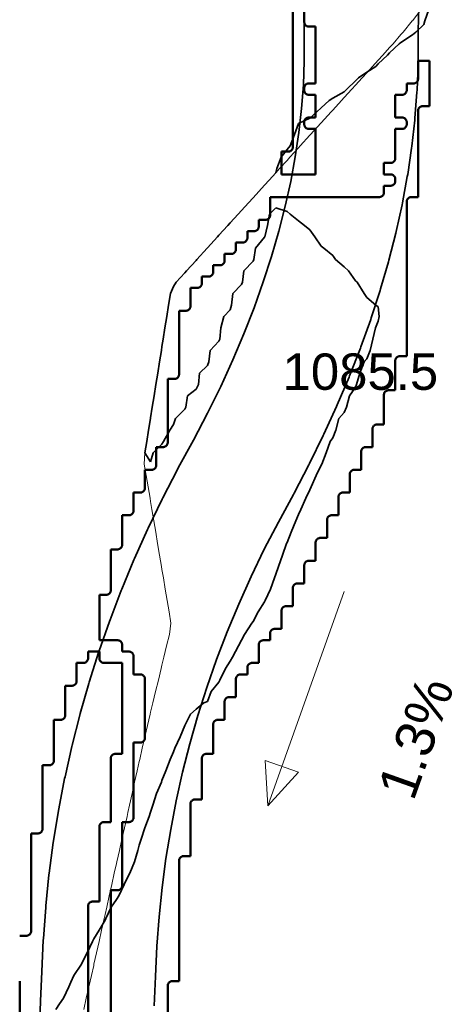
# Model space of a CAD drawing. Header units: metres. Extents: x -6552 to -6384, y 5654608 to 5654799.
# Tile 10 of 68: x -6519 to -6509, y 5654696 to 5654717. Entities that reach past the tile are written whole.
import ezdxf
from ezdxf.enums import TextEntityAlignment as Align

# ---------------------------------------------------------------- set-up
doc = ezdxf.new("R2010")
doc.units = ezdxf.units.M
doc.header["$LTSCALE"] = 0.5
doc.linetypes.add('DASHED', pattern=[9, 6, -3])
doc.linetypes.add('PHANTOM', pattern=[22, 12, -2, 2, -2, 2, -2])
for name, color, linetype, lineweight in [('L-GRAD-CONT', 5, 'DASHED', 25), ('L-GRAD-SLOPE', 5, 'Continuous', 18), ('L-HARD-PAVE', 8, 'Continuous', 35), ('L-SITE-LIMIT', 6, 'PHANTOM', 50), ('V-TOPO-MINR', 32, 'Continuous', 13)]:
    doc.layers.add(name, color=color, linetype=linetype, lineweight=lineweight)
doc.styles.add('BR-STD', font='arial.ttf')

msp = doc.modelspace()

# ---------------------------------------------------------------- linework, layer by layer
at = {"layer": 'L-GRAD-CONT', "lineweight": 35}
msp.add_lwpolyline([(-6509.763, 5654717.625), (-6509.849, 5654717.375), (-6509.875, 5654717.296), (-6510.046, 5654717.125), (-6510.125, 5654717.072), (-6510.375, 5654716.904), (-6510.418, 5654716.875), (-6510.625, 5654716.673), (-6510.674, 5654716.625), (-6510.875, 5654716.429), (-6510.93, 5654716.375), (-6511.125, 5654716.246), (-6511.308, 5654716.125), (-6511.375, 5654716.06), (-6511.564, 5654715.875), (-6511.625, 5654715.817), (-6511.875, 5654715.673), (-6511.95, 5654715.625), (-6512.125, 5654715.466), (-6512.223, 5654715.375), (-6512.375, 5654715.236), (-6512.613, 5654715.125), (-6512.625, 5654715.121), (-6512.712, 5654714.875), (-6512.809, 5654714.625), (-6512.875, 5654714.545), (-6513.008, 5654714.375), (-6513.1, 5654714.125), (-6513.125, 5654714.034), (-6513.27, 5654713.875), (-6513.375, 5654713.76), (-6513.498, 5654713.625), (-6513.625, 5654713.486), (-6513.724, 5654713.375), (-6513.875, 5654713.207), (-6513.95, 5654713.125), (-6514.125, 5654712.933), (-6514.178, 5654712.875), (-6514.375, 5654712.659), (-6514.406, 5654712.625), (-6514.625, 5654712.38), (-6514.629, 5654712.375), (-6514.857, 5654712.125), (-6514.875, 5654712.106), (-6515.086, 5654711.875), (-6515.125, 5654711.832), (-6515.314, 5654711.625), (-6515.375, 5654711.53), (-6515.44, 5654711.375), (-6515.48, 5654711.125), (-6515.52, 5654710.875), (-6515.56, 5654710.625), (-6515.599, 5654710.375), (-6515.625, 5654710.214), (-6515.639, 5654710.125), (-6515.679, 5654709.875), (-6515.719, 5654709.625), (-6515.759, 5654709.375), (-6515.798, 5654709.125), (-6515.838, 5654708.875), (-6515.875, 5654708.643), (-6515.878, 5654708.625), (-6515.92, 5654708.375), (-6515.96, 5654708.125), (-6516, 5654707.875), (-6515.875, 5654707.675), (-6515.82, 5654707.875), (-6515.625, 5654708.065), (-6515.591, 5654708.125), (-6515.452, 5654708.375), (-6515.375, 5654708.496), (-6515.33, 5654708.625), (-6515.125, 5654708.833), (-6515.1, 5654708.875), (-6515.062, 5654709.125), (-6514.875, 5654709.276), (-6514.822, 5654709.375), (-6514.798, 5654709.625), (-6514.625, 5654709.798), (-6514.595, 5654709.875), (-6514.566, 5654710.125), (-6514.375, 5654710.327), (-6514.355, 5654710.375), (-6514.333, 5654710.625), (-6514.266, 5654710.875), (-6514.125, 5654711.016), (-6514.095, 5654711.125), (-6514.072, 5654711.375), (-6513.875, 5654711.58), (-6513.853, 5654711.625), (-6513.824, 5654711.875), (-6513.625, 5654712.092), (-6513.607, 5654712.125), (-6513.573, 5654712.375), (-6513.375, 5654712.615), (-6513.366, 5654712.625), (-6513.306, 5654712.875), (-6513.266, 5654713.125), (-6513.125, 5654713.266), (-6512.875, 5654713.179), (-6512.806, 5654713.125), (-6512.625, 5654712.977), (-6512.497, 5654712.875), (-6512.375, 5654712.776), (-6512.27, 5654712.625), (-6512.125, 5654712.421), (-6512.069, 5654712.375), (-6511.875, 5654712.217), (-6511.81, 5654712.125), (-6511.625, 5654711.962), (-6511.527, 5654711.875), (-6511.375, 5654711.656), (-6511.337, 5654711.625), (-6511.183, 5654711.375), (-6511.125, 5654711.288), (-6510.928, 5654711.125), (-6510.875, 5654711.082), (-6510.856, 5654710.875), (-6510.875, 5654710.768), (-6510.938, 5654710.625), (-6510.994, 5654710.375), (-6511.054, 5654710.125), (-6511.125, 5654709.944), (-6511.184, 5654709.875), (-6511.28, 5654709.625), (-6511.35, 5654709.375), (-6511.375, 5654709.319), (-6511.508, 5654709.125), (-6511.574, 5654708.875), (-6511.625, 5654708.761), (-6511.739, 5654708.625), (-6511.808, 5654708.375), (-6511.875, 5654708.201), (-6511.934, 5654708.125), (-6512.02, 5654707.875), (-6512.115, 5654707.625), (-6512.125, 5654707.603), (-6512.239, 5654707.375), (-6512.345, 5654707.125), (-6512.375, 5654707.06), (-6512.464, 5654706.875), (-6512.576, 5654706.625), (-6512.625, 5654706.513), (-6512.684, 5654706.375), (-6512.785, 5654706.125), (-6512.875, 5654705.903), (-6512.887, 5654705.875), (-6512.981, 5654705.625), (-6513.065, 5654705.375), (-6513.125, 5654705.207), (-6513.154, 5654705.125), (-6513.244, 5654704.875), (-6513.355, 5654704.625), (-6513.375, 5654704.592), (-6513.509, 5654704.375), (-6513.625, 5654704.165), (-6513.649, 5654704.125), (-6513.81, 5654703.875), (-6513.875, 5654703.754), (-6513.944, 5654703.625), (-6514.078, 5654703.375), (-6514.125, 5654703.287), (-6514.228, 5654703.125), (-6514.351, 5654702.875), (-6514.375, 5654702.826), (-6514.542, 5654702.625), (-6514.625, 5654702.405), (-6514.704, 5654702.375), (-6514.875, 5654702.234), (-6515, 5654702.125), (-6515.125, 5654701.875), (-6515.125, 5654701.875), (-6515.228, 5654701.625), (-6515.342, 5654701.375), (-6515.375, 5654701.292), (-6515.443, 5654701.125), (-6515.544, 5654700.875), (-6515.625, 5654700.661), (-6515.639, 5654700.625), (-6515.744, 5654700.375), (-6515.825, 5654700.125), (-6515.875, 5654699.971), (-6515.908, 5654699.875), (-6516.003, 5654699.625), (-6516.086, 5654699.375), (-6516.125, 5654699.239), (-6516.156, 5654699.125), (-6516.229, 5654698.875), (-6516.331, 5654698.625), (-6516.375, 5654698.546), (-6516.456, 5654698.375), (-6516.576, 5654698.125), (-6516.625, 5654698.048), (-6516.738, 5654697.875), (-6516.857, 5654697.625), (-6516.875, 5654697.588), (-6517.008, 5654697.375), (-6517.125, 5654697.178), (-6517.149, 5654697.125), (-6517.271, 5654696.875), (-6517.375, 5654696.662), (-6517.393, 5654696.625), (-6517.558, 5654696.375), (-6517.625, 5654696.23), (-6517.674, 5654696.125), (-6517.79, 5654695.875), (-6517.875, 5654695.75), (-6517.96, 5654695.625)], dxfattribs=at)
at = {"layer": 'L-GRAD-SLOPE'}
msp.add_lwpolyline([(-6511.622, 5654704.82), (-6513.3, 5654700.11)], dxfattribs=at)
msp.add_lwpolyline([(-6513.3, 5654700.11), (-6512.624, 5654700.847), (-6513.358, 5654701.108)], close=True, dxfattribs=at)
at = {"layer": 'L-HARD-PAVE'}
for points in [[(-6518.315, 5654695.19), (-6518.292, 5654695.804), (-6518.292, 5654695.808), (-6518.265, 5654696.459), (-6518.264, 5654696.463), (-6518.233, 5654697.151), (-6518.231, 5654697.186), (-6518.18, 5654697.87), (-6518.177, 5654697.906), (-6518.107, 5654698.586), (-6518.102, 5654698.622), (-6518.013, 5654699.298), (-6518.007, 5654699.334), (-6517.898, 5654700.006), (-6517.891, 5654700.042), (-6517.763, 5654700.71), (-6517.755, 5654700.745), (-6517.607, 5654701.409), (-6517.598, 5654701.445), (-6517.43, 5654702.105), (-6517.421, 5654702.14), (-6517.233, 5654702.797), (-6517.223, 5654702.831), (-6517.016, 5654703.484), (-6517.004, 5654703.518), (-6516.778, 5654704.166), (-6516.765, 5654704.2), (-6516.519, 5654704.844), (-6516.506, 5654704.877), (-6516.241, 5654705.518), (-6516.227, 5654705.55), (-6515.942, 5654706.187), (-6515.927, 5654706.218), (-6515.622, 5654706.851), (-6515.607, 5654706.881), (-6515.283, 5654707.51), (-6515.267, 5654707.54), (-6514.931, 5654708.152), (-6514.623, 5654708.745), (-6514.336, 5654709.334), (-6514.07, 5654709.917), (-6513.826, 5654710.494), (-6513.603, 5654711.066), (-6513.4, 5654711.633), (-6513.219, 5654712.194), (-6513.058, 5654712.75), (-6512.918, 5654713.301), (-6512.798, 5654713.845), (-6512.698, 5654714.385), (-6512.619, 5654714.919), (-6512.559, 5654715.449), (-6512.52, 5654715.973), (-6512.5, 5654716.492), (-6512.5, 5654717.031), (-6512.5, 5654717.045), (-6512.494, 5654717.588)], [(-6509.994, 5654717.553), (-6510, 5654717.025), (-6510, 5654716.469), (-6510.001, 5654716.421), (-6510.022, 5654715.855), (-6510.025, 5654715.808), (-6510.068, 5654715.238), (-6510.072, 5654715.193), (-6510.137, 5654714.618), (-6510.142, 5654714.574), (-6510.228, 5654713.996), (-6510.236, 5654713.953), (-6510.343, 5654713.371), (-6510.351, 5654713.329), (-6510.48, 5654712.743), (-6510.49, 5654712.703), (-6510.64, 5654712.113), (-6510.651, 5654712.074), (-6510.823, 5654711.481), (-6510.834, 5654711.443), (-6511.027, 5654710.846), (-6511.04, 5654710.81), (-6511.254, 5654710.208), (-6511.267, 5654710.174), (-6511.504, 5654709.569), (-6511.517, 5654709.536), (-6511.775, 5654708.927), (-6511.788, 5654708.896), (-6512.067, 5654708.283), (-6512.081, 5654708.253), (-6512.382, 5654707.636), (-6512.396, 5654707.608), (-6512.719, 5654706.987), (-6512.733, 5654706.96), (-6513.069, 5654706.35), (-6513.377, 5654705.751), (-6513.667, 5654705.149), (-6513.938, 5654704.544), (-6514.19, 5654703.936), (-6514.424, 5654703.325), (-6514.638, 5654702.71), (-6514.834, 5654702.092), (-6515.012, 5654701.471), (-6515.171, 5654700.846), (-6515.311, 5654700.218), (-6515.433, 5654699.586), (-6515.537, 5654698.95), (-6515.622, 5654698.31), (-6515.688, 5654697.667), (-6515.736, 5654697.019), (-6515.767, 5654696.352), (-6515.794, 5654695.706)]]:
    msp.add_lwpolyline(points, dxfattribs=at)
at = {"layer": 'L-SITE-LIMIT'}
for points in [[(-6512.5, 5654717.9), (-6512.5, 5654717.35), (-6512.5, 5654717.34), (-6512.498, 5654717.33), (-6512.496, 5654717.321), (-6512.492, 5654717.312), (-6512.488, 5654717.303), (-6512.483, 5654717.294), (-6512.477, 5654717.287), (-6512.471, 5654717.279), (-6512.463, 5654717.273), (-6512.456, 5654717.267), (-6512.447, 5654717.262), (-6512.438, 5654717.258), (-6512.429, 5654717.254), (-6512.42, 5654717.252), (-6512.41, 5654717.25), (-6512.4, 5654717.25), (-6512.252, 5654717.25), (-6512.25, 5654717.25), (-6512.25, 5654717.248), (-6512.25, 5654716.002), (-6512.25, 5654716), (-6512.252, 5654716), (-6512.4, 5654716), (-6512.41, 5654716), (-6512.42, 5654715.998), (-6512.429, 5654715.996), (-6512.438, 5654715.992), (-6512.447, 5654715.988), (-6512.456, 5654715.983), (-6512.463, 5654715.977), (-6512.471, 5654715.971), (-6512.477, 5654715.963), (-6512.483, 5654715.956), (-6512.488, 5654715.947), (-6512.492, 5654715.938), (-6512.496, 5654715.929), (-6512.498, 5654715.92), (-6512.5, 5654715.91), (-6512.5, 5654715.9), (-6512.5, 5654715.85), (-6512.5, 5654715.84), (-6512.498, 5654715.83), (-6512.496, 5654715.821), (-6512.492, 5654715.812), (-6512.488, 5654715.803), (-6512.483, 5654715.794), (-6512.477, 5654715.787), (-6512.471, 5654715.779), (-6512.463, 5654715.773), (-6512.456, 5654715.767), (-6512.447, 5654715.762), (-6512.438, 5654715.758), (-6512.429, 5654715.754), (-6512.42, 5654715.752), (-6512.41, 5654715.75), (-6512.4, 5654715.75), (-6512.252, 5654715.75), (-6512.25, 5654715.75), (-6512.25, 5654715.748), (-6512.25, 5654715.252), (-6512.25, 5654715.25), (-6512.252, 5654715.25), (-6512.4, 5654715.25), (-6512.41, 5654715.25), (-6512.42, 5654715.248), (-6512.429, 5654715.246), (-6512.438, 5654715.242), (-6512.447, 5654715.238), (-6512.456, 5654715.233), (-6512.463, 5654715.227), (-6512.471, 5654715.221), (-6512.477, 5654715.213), (-6512.483, 5654715.206), (-6512.488, 5654715.197), (-6512.492, 5654715.188), (-6512.496, 5654715.179), (-6512.498, 5654715.17), (-6512.5, 5654715.16), (-6512.5, 5654715.15), (-6512.5, 5654715.1), (-6512.5, 5654715.09), (-6512.498, 5654715.08), (-6512.496, 5654715.071), (-6512.492, 5654715.062), (-6512.488, 5654715.053), (-6512.483, 5654715.044), (-6512.477, 5654715.037), (-6512.471, 5654715.029), (-6512.463, 5654715.023), (-6512.456, 5654715.017), (-6512.447, 5654715.012), (-6512.438, 5654715.008), (-6512.429, 5654715.004), (-6512.42, 5654715.002), (-6512.41, 5654715), (-6512.4, 5654715), (-6512.252, 5654715), (-6512.25, 5654715), (-6512.25, 5654714.998), (-6512.25, 5654714.002), (-6512.25, 5654714), (-6512.252, 5654714), (-6512.998, 5654714), (-6513, 5654714), (-6513, 5654714.002), (-6513, 5654714.498), (-6513, 5654714.5), (-6512.998, 5654714.5), (-6512.85, 5654714.5), (-6512.84, 5654714.5), (-6512.84, 5654714.5), (-6512.83, 5654714.502), (-6512.821, 5654714.504), (-6512.812, 5654714.508), (-6512.803, 5654714.512), (-6512.794, 5654714.517), (-6512.787, 5654714.523), (-6512.779, 5654714.529), (-6512.773, 5654714.537), (-6512.767, 5654714.544), (-6512.762, 5654714.553), (-6512.758, 5654714.562), (-6512.754, 5654714.571), (-6512.752, 5654714.58), (-6512.75, 5654714.59), (-6512.75, 5654714.6), (-6512.75, 5654718.498)], [(-6516.75, 5654694.85), (-6516.75, 5654698.248), (-6516.75, 5654698.25), (-6516.748, 5654698.25), (-6516.6, 5654698.25), (-6516.59, 5654698.25), (-6516.58, 5654698.252), (-6516.571, 5654698.254), (-6516.562, 5654698.258), (-6516.553, 5654698.262), (-6516.544, 5654698.267), (-6516.537, 5654698.273), (-6516.529, 5654698.279), (-6516.523, 5654698.287), (-6516.517, 5654698.294), (-6516.512, 5654698.303), (-6516.508, 5654698.312), (-6516.504, 5654698.321), (-6516.502, 5654698.33), (-6516.5, 5654698.34), (-6516.5, 5654698.35), (-6516.5, 5654699.748), (-6516.5, 5654699.75), (-6516.498, 5654699.75), (-6516.35, 5654699.75), (-6516.34, 5654699.75), (-6516.33, 5654699.752), (-6516.321, 5654699.754), (-6516.312, 5654699.758), (-6516.303, 5654699.762), (-6516.294, 5654699.767), (-6516.287, 5654699.773), (-6516.279, 5654699.779), (-6516.273, 5654699.787), (-6516.267, 5654699.794), (-6516.262, 5654699.803), (-6516.258, 5654699.812), (-6516.254, 5654699.821), (-6516.252, 5654699.83), (-6516.25, 5654699.84), (-6516.25, 5654699.85), (-6516.25, 5654701.498), (-6516.25, 5654701.5), (-6516.248, 5654701.5), (-6516.1, 5654701.5), (-6516.09, 5654701.5), (-6516.08, 5654701.502), (-6516.071, 5654701.504), (-6516.062, 5654701.508), (-6516.053, 5654701.512), (-6516.044, 5654701.517), (-6516.037, 5654701.523), (-6516.029, 5654701.529), (-6516.023, 5654701.537), (-6516.017, 5654701.544), (-6516.012, 5654701.553), (-6516.008, 5654701.562), (-6516.004, 5654701.571), (-6516.002, 5654701.58), (-6516, 5654701.59), (-6516, 5654701.6), (-6516, 5654702.9), (-6516, 5654702.91), (-6516.002, 5654702.92), (-6516.004, 5654702.929), (-6516.008, 5654702.938), (-6516.012, 5654702.947), (-6516.017, 5654702.956), (-6516.023, 5654702.963), (-6516.029, 5654702.971), (-6516.037, 5654702.977), (-6516.044, 5654702.983), (-6516.053, 5654702.988), (-6516.062, 5654702.992), (-6516.071, 5654702.996), (-6516.08, 5654702.998), (-6516.09, 5654703), (-6516.1, 5654703), (-6516.248, 5654703), (-6516.25, 5654703), (-6516.25, 5654703.002), (-6516.25, 5654703.4), (-6516.25, 5654703.41), (-6516.252, 5654703.42), (-6516.254, 5654703.429), (-6516.258, 5654703.438), (-6516.262, 5654703.447), (-6516.267, 5654703.456), (-6516.273, 5654703.463), (-6516.279, 5654703.471), (-6516.287, 5654703.477), (-6516.294, 5654703.483), (-6516.303, 5654703.488), (-6516.312, 5654703.492), (-6516.321, 5654703.496), (-6516.33, 5654703.498), (-6516.34, 5654703.5), (-6516.35, 5654703.5), (-6516.498, 5654703.5), (-6516.5, 5654703.5), (-6516.5, 5654703.502), (-6516.5, 5654703.65), (-6516.5, 5654703.66), (-6516.502, 5654703.67), (-6516.504, 5654703.679), (-6516.508, 5654703.688), (-6516.512, 5654703.697), (-6516.517, 5654703.706), (-6516.523, 5654703.713), (-6516.529, 5654703.721), (-6516.537, 5654703.727), (-6516.544, 5654703.733), (-6516.553, 5654703.738), (-6516.562, 5654703.742), (-6516.571, 5654703.746), (-6516.58, 5654703.748), (-6516.59, 5654703.75), (-6516.6, 5654703.75), (-6516.998, 5654703.75), (-6517, 5654703.75), (-6517, 5654703.752), (-6517, 5654704.748), (-6517, 5654704.75), (-6516.998, 5654704.75), (-6516.85, 5654704.75), (-6516.84, 5654704.75), (-6516.83, 5654704.752), (-6516.821, 5654704.754), (-6516.812, 5654704.758), (-6516.803, 5654704.762), (-6516.794, 5654704.767), (-6516.787, 5654704.773), (-6516.779, 5654704.779), (-6516.773, 5654704.787), (-6516.767, 5654704.794), (-6516.762, 5654704.803), (-6516.758, 5654704.812), (-6516.754, 5654704.821), (-6516.752, 5654704.83), (-6516.75, 5654704.84), (-6516.75, 5654704.85), (-6516.75, 5654705.748), (-6516.75, 5654705.75), (-6516.748, 5654705.75), (-6516.6, 5654705.75), (-6516.59, 5654705.75), (-6516.58, 5654705.752), (-6516.571, 5654705.754), (-6516.562, 5654705.758), (-6516.553, 5654705.762), (-6516.544, 5654705.767), (-6516.537, 5654705.773), (-6516.529, 5654705.779), (-6516.523, 5654705.787), (-6516.517, 5654705.794), (-6516.512, 5654705.803), (-6516.508, 5654705.812), (-6516.504, 5654705.821), (-6516.502, 5654705.83), (-6516.5, 5654705.84), (-6516.5, 5654705.85), (-6516.5, 5654706.498), (-6516.5, 5654706.5), (-6516.498, 5654706.5), (-6516.35, 5654706.5), (-6516.34, 5654706.5), (-6516.33, 5654706.502), (-6516.321, 5654706.504), (-6516.312, 5654706.508), (-6516.303, 5654706.512), (-6516.294, 5654706.517), (-6516.287, 5654706.523), (-6516.279, 5654706.529), (-6516.273, 5654706.537), (-6516.267, 5654706.544), (-6516.262, 5654706.553), (-6516.258, 5654706.562), (-6516.254, 5654706.571), (-6516.252, 5654706.58), (-6516.25, 5654706.59), (-6516.25, 5654706.6), (-6516.25, 5654706.998), (-6516.25, 5654707), (-6516.248, 5654707), (-6516.1, 5654707), (-6516.09, 5654707), (-6516.08, 5654707.002), (-6516.071, 5654707.004), (-6516.062, 5654707.008), (-6516.053, 5654707.012), (-6516.044, 5654707.017), (-6516.037, 5654707.023), (-6516.029, 5654707.029), (-6516.023, 5654707.037), (-6516.017, 5654707.044), (-6516.012, 5654707.053), (-6516.008, 5654707.062), (-6516.004, 5654707.071), (-6516.002, 5654707.08), (-6516, 5654707.09), (-6516, 5654707.1), (-6516, 5654707.498), (-6516, 5654707.5), (-6515.998, 5654707.5), (-6515.85, 5654707.5), (-6515.84, 5654707.5), (-6515.83, 5654707.502), (-6515.821, 5654707.504), (-6515.812, 5654707.508), (-6515.803, 5654707.512), (-6515.794, 5654707.517), (-6515.787, 5654707.523), (-6515.779, 5654707.529), (-6515.773, 5654707.537), (-6515.767, 5654707.544), (-6515.762, 5654707.553), (-6515.758, 5654707.562), (-6515.754, 5654707.571), (-6515.752, 5654707.58), (-6515.75, 5654707.59), (-6515.75, 5654707.6), (-6515.75, 5654707.998), (-6515.75, 5654708), (-6515.748, 5654708), (-6515.6, 5654708), (-6515.59, 5654708), (-6515.58, 5654708.002), (-6515.571, 5654708.004), (-6515.562, 5654708.008), (-6515.553, 5654708.012), (-6515.544, 5654708.017), (-6515.537, 5654708.023), (-6515.529, 5654708.029), (-6515.523, 5654708.037), (-6515.517, 5654708.044), (-6515.512, 5654708.053), (-6515.508, 5654708.062), (-6515.504, 5654708.071), (-6515.502, 5654708.08), (-6515.5, 5654708.09), (-6515.5, 5654708.1), (-6515.5, 5654709.498), (-6515.5, 5654709.5), (-6515.498, 5654709.5), (-6515.35, 5654709.5), (-6515.34, 5654709.5), (-6515.33, 5654709.502), (-6515.321, 5654709.504), (-6515.312, 5654709.508), (-6515.303, 5654709.512), (-6515.294, 5654709.517), (-6515.287, 5654709.523), (-6515.279, 5654709.529), (-6515.273, 5654709.537), (-6515.267, 5654709.544), (-6515.262, 5654709.553), (-6515.258, 5654709.562), (-6515.254, 5654709.571), (-6515.252, 5654709.58), (-6515.25, 5654709.59), (-6515.25, 5654709.6), (-6515.25, 5654710.998), (-6515.25, 5654711), (-6515.248, 5654711), (-6515.1, 5654711), (-6515.09, 5654711), (-6515.08, 5654711.002), (-6515.071, 5654711.004), (-6515.062, 5654711.008), (-6515.053, 5654711.012), (-6515.044, 5654711.017), (-6515.037, 5654711.023), (-6515.029, 5654711.029), (-6515.023, 5654711.037), (-6515.017, 5654711.044), (-6515.012, 5654711.053), (-6515.008, 5654711.062), (-6515.004, 5654711.071), (-6515.002, 5654711.08), (-6515, 5654711.09), (-6515, 5654711.1), (-6515, 5654711.498), (-6515, 5654711.5), (-6514.998, 5654711.5), (-6514.85, 5654711.5), (-6514.84, 5654711.5), (-6514.83, 5654711.502), (-6514.821, 5654711.504), (-6514.812, 5654711.508), (-6514.803, 5654711.512), (-6514.794, 5654711.517), (-6514.787, 5654711.523), (-6514.779, 5654711.529), (-6514.773, 5654711.537), (-6514.767, 5654711.544), (-6514.762, 5654711.553), (-6514.758, 5654711.562), (-6514.754, 5654711.571), (-6514.752, 5654711.58), (-6514.75, 5654711.59), (-6514.75, 5654711.6), (-6514.75, 5654711.748), (-6514.75, 5654711.75), (-6514.748, 5654711.75), (-6514.6, 5654711.75), (-6514.59, 5654711.75), (-6514.58, 5654711.752), (-6514.571, 5654711.754), (-6514.562, 5654711.758), (-6514.553, 5654711.762), (-6514.544, 5654711.767), (-6514.537, 5654711.773), (-6514.529, 5654711.779), (-6514.523, 5654711.787), (-6514.517, 5654711.794), (-6514.512, 5654711.803), (-6514.508, 5654711.812), (-6514.504, 5654711.821), (-6514.502, 5654711.83), (-6514.5, 5654711.84), (-6514.5, 5654711.85), (-6514.5, 5654711.998), (-6514.5, 5654712), (-6514.498, 5654712), (-6514.35, 5654712), (-6514.34, 5654712), (-6514.33, 5654712.002), (-6514.321, 5654712.004), (-6514.312, 5654712.008), (-6514.303, 5654712.012), (-6514.294, 5654712.017), (-6514.287, 5654712.023), (-6514.279, 5654712.029), (-6514.273, 5654712.037), (-6514.267, 5654712.044), (-6514.262, 5654712.053), (-6514.258, 5654712.062), (-6514.254, 5654712.071), (-6514.252, 5654712.08), (-6514.25, 5654712.09), (-6514.25, 5654712.1), (-6514.25, 5654712.248), (-6514.25, 5654712.25), (-6514.248, 5654712.25), (-6514.1, 5654712.25), (-6514.09, 5654712.25), (-6514.08, 5654712.252), (-6514.071, 5654712.254), (-6514.062, 5654712.258), (-6514.053, 5654712.262), (-6514.044, 5654712.267), (-6514.037, 5654712.273), (-6514.029, 5654712.279), (-6514.023, 5654712.287), (-6514.017, 5654712.294), (-6514.012, 5654712.303), (-6514.008, 5654712.312), (-6514.004, 5654712.321), (-6514.002, 5654712.33), (-6514, 5654712.34), (-6514, 5654712.35), (-6514, 5654712.498), (-6514, 5654712.5), (-6513.998, 5654712.5), (-6513.85, 5654712.5), (-6513.84, 5654712.5), (-6513.83, 5654712.502), (-6513.821, 5654712.504), (-6513.812, 5654712.508), (-6513.803, 5654712.512), (-6513.794, 5654712.517), (-6513.787, 5654712.523), (-6513.779, 5654712.529), (-6513.773, 5654712.537), (-6513.767, 5654712.544), (-6513.762, 5654712.553), (-6513.758, 5654712.562), (-6513.754, 5654712.571), (-6513.752, 5654712.58), (-6513.75, 5654712.59), (-6513.75, 5654712.6), (-6513.75, 5654712.748), (-6513.75, 5654712.75), (-6513.748, 5654712.75), (-6513.6, 5654712.75), (-6513.59, 5654712.75), (-6513.58, 5654712.752), (-6513.571, 5654712.754), (-6513.562, 5654712.758), (-6513.553, 5654712.762), (-6513.544, 5654712.767), (-6513.537, 5654712.773), (-6513.529, 5654712.779), (-6513.523, 5654712.787), (-6513.517, 5654712.794), (-6513.512, 5654712.803), (-6513.508, 5654712.812), (-6513.504, 5654712.821), (-6513.502, 5654712.83), (-6513.5, 5654712.84), (-6513.5, 5654712.85), (-6513.5, 5654712.998), (-6513.5, 5654713), (-6513.498, 5654713), (-6513.35, 5654713), (-6513.34, 5654713), (-6513.33, 5654713.002), (-6513.321, 5654713.004), (-6513.312, 5654713.008), (-6513.303, 5654713.012), (-6513.294, 5654713.017), (-6513.287, 5654713.023), (-6513.279, 5654713.029), (-6513.273, 5654713.037), (-6513.267, 5654713.044), (-6513.262, 5654713.053), (-6513.258, 5654713.062), (-6513.254, 5654713.071), (-6513.252, 5654713.08), (-6513.25, 5654713.09), (-6513.25, 5654713.1), (-6513.25, 5654713.498), (-6513.25, 5654713.5), (-6513.248, 5654713.5), (-6510.85, 5654713.5), (-6510.84, 5654713.5), (-6510.83, 5654713.502), (-6510.821, 5654713.504), (-6510.812, 5654713.508), (-6510.803, 5654713.512), (-6510.794, 5654713.517), (-6510.787, 5654713.523), (-6510.779, 5654713.529), (-6510.773, 5654713.537), (-6510.767, 5654713.544), (-6510.762, 5654713.553), (-6510.758, 5654713.562), (-6510.754, 5654713.571), (-6510.752, 5654713.58), (-6510.75, 5654713.59), (-6510.75, 5654713.6), (-6510.75, 5654713.748), (-6510.75, 5654713.75), (-6510.748, 5654713.75), (-6510.6, 5654713.75), (-6510.59, 5654713.75), (-6510.58, 5654713.752), (-6510.571, 5654713.754), (-6510.562, 5654713.758), (-6510.553, 5654713.762), (-6510.544, 5654713.767), (-6510.537, 5654713.773), (-6510.529, 5654713.779), (-6510.523, 5654713.787), (-6510.517, 5654713.794), (-6510.512, 5654713.803), (-6510.508, 5654713.812), (-6510.504, 5654713.821), (-6510.502, 5654713.83), (-6510.5, 5654713.84), (-6510.5, 5654713.85), (-6510.5, 5654713.9), (-6510.5, 5654713.91), (-6510.502, 5654713.92), (-6510.504, 5654713.929), (-6510.508, 5654713.938), (-6510.512, 5654713.947), (-6510.517, 5654713.956), (-6510.523, 5654713.963), (-6510.529, 5654713.971), (-6510.537, 5654713.977), (-6510.544, 5654713.983), (-6510.553, 5654713.988), (-6510.562, 5654713.992), (-6510.571, 5654713.996), (-6510.58, 5654713.998), (-6510.59, 5654714), (-6510.6, 5654714), (-6510.748, 5654714), (-6510.75, 5654714), (-6510.75, 5654714.002), (-6510.75, 5654714.248), (-6510.75, 5654714.25), (-6510.748, 5654714.25), (-6510.6, 5654714.25), (-6510.59, 5654714.25), (-6510.58, 5654714.252), (-6510.571, 5654714.254), (-6510.562, 5654714.258), (-6510.553, 5654714.262), (-6510.544, 5654714.267), (-6510.537, 5654714.273), (-6510.529, 5654714.279), (-6510.523, 5654714.287), (-6510.517, 5654714.294), (-6510.512, 5654714.303), (-6510.508, 5654714.312), (-6510.504, 5654714.321), (-6510.502, 5654714.33), (-6510.5, 5654714.34), (-6510.5, 5654714.35), (-6510.5, 5654714.998), (-6510.5, 5654715), (-6510.498, 5654715), (-6510.35, 5654715), (-6510.34, 5654715), (-6510.33, 5654715.002), (-6510.321, 5654715.004), (-6510.312, 5654715.008), (-6510.303, 5654715.012), (-6510.294, 5654715.017), (-6510.287, 5654715.023), (-6510.279, 5654715.029), (-6510.273, 5654715.037), (-6510.267, 5654715.044), (-6510.262, 5654715.053), (-6510.258, 5654715.062), (-6510.254, 5654715.071), (-6510.252, 5654715.08), (-6510.25, 5654715.09), (-6510.25, 5654715.1), (-6510.25, 5654715.15), (-6510.25, 5654715.16), (-6510.252, 5654715.17), (-6510.254, 5654715.179), (-6510.258, 5654715.188), (-6510.262, 5654715.197), (-6510.267, 5654715.206), (-6510.273, 5654715.213), (-6510.279, 5654715.221), (-6510.287, 5654715.227), (-6510.294, 5654715.233), (-6510.303, 5654715.238), (-6510.312, 5654715.242), (-6510.321, 5654715.246), (-6510.33, 5654715.248), (-6510.34, 5654715.25), (-6510.35, 5654715.25), (-6510.498, 5654715.25), (-6510.5, 5654715.25), (-6510.5, 5654715.252), (-6510.5, 5654715.748), (-6510.5, 5654715.75), (-6510.498, 5654715.75), (-6510.35, 5654715.75), (-6510.34, 5654715.75), (-6510.33, 5654715.752), (-6510.321, 5654715.754), (-6510.312, 5654715.758), (-6510.303, 5654715.762), (-6510.294, 5654715.767), (-6510.287, 5654715.773), (-6510.279, 5654715.779), (-6510.273, 5654715.787), (-6510.267, 5654715.794), (-6510.262, 5654715.803), (-6510.258, 5654715.812), (-6510.254, 5654715.821), (-6510.252, 5654715.83), (-6510.25, 5654715.84), (-6510.25, 5654715.85), (-6510.25, 5654715.998), (-6510.25, 5654716), (-6510.248, 5654716), (-6510.1, 5654716), (-6510.09, 5654716), (-6510.08, 5654716.002), (-6510.071, 5654716.004), (-6510.062, 5654716.008), (-6510.053, 5654716.012), (-6510.044, 5654716.017), (-6510.037, 5654716.023), (-6510.029, 5654716.029), (-6510.023, 5654716.037), (-6510.017, 5654716.044), (-6510.012, 5654716.053), (-6510.008, 5654716.062), (-6510.004, 5654716.071), (-6510.002, 5654716.08), (-6510, 5654716.09), (-6510, 5654716.1), (-6510, 5654716.498), (-6510, 5654716.5), (-6509.998, 5654716.5), (-6509.752, 5654716.5), (-6509.75, 5654716.5), (-6509.75, 5654716.498), (-6509.75, 5654715.502), (-6509.75, 5654715.5), (-6509.752, 5654715.5), (-6509.9, 5654715.5), (-6509.91, 5654715.5), (-6509.92, 5654715.498), (-6509.929, 5654715.496), (-6509.938, 5654715.492), (-6509.947, 5654715.488), (-6509.956, 5654715.483), (-6509.963, 5654715.477), (-6509.971, 5654715.471), (-6509.977, 5654715.463), (-6509.983, 5654715.456), (-6509.988, 5654715.447), (-6509.992, 5654715.438), (-6509.996, 5654715.429), (-6509.998, 5654715.42), (-6510, 5654715.41), (-6510, 5654715.4), (-6510, 5654713.502), (-6510, 5654713.5), (-6510.002, 5654713.5), (-6510.15, 5654713.5), (-6510.16, 5654713.5), (-6510.17, 5654713.498), (-6510.179, 5654713.496), (-6510.188, 5654713.492), (-6510.197, 5654713.488), (-6510.206, 5654713.483), (-6510.213, 5654713.477), (-6510.221, 5654713.471), (-6510.227, 5654713.463), (-6510.233, 5654713.456), (-6510.238, 5654713.447), (-6510.242, 5654713.438), (-6510.246, 5654713.429), (-6510.248, 5654713.42), (-6510.25, 5654713.41), (-6510.25, 5654713.4), (-6510.25, 5654710.002), (-6510.25, 5654710), (-6510.252, 5654710), (-6510.4, 5654710), (-6510.41, 5654710), (-6510.42, 5654709.998), (-6510.429, 5654709.996), (-6510.438, 5654709.992), (-6510.447, 5654709.988), (-6510.456, 5654709.983), (-6510.463, 5654709.977), (-6510.471, 5654709.971), (-6510.477, 5654709.963), (-6510.483, 5654709.956), (-6510.488, 5654709.947), (-6510.492, 5654709.938), (-6510.496, 5654709.929), (-6510.498, 5654709.92), (-6510.5, 5654709.91), (-6510.5, 5654709.9), (-6510.5, 5654709.252), (-6510.5, 5654709.25), (-6510.502, 5654709.25), (-6510.65, 5654709.25), (-6510.66, 5654709.25), (-6510.67, 5654709.248), (-6510.679, 5654709.246), (-6510.688, 5654709.242), (-6510.697, 5654709.238), (-6510.706, 5654709.233), (-6510.713, 5654709.227), (-6510.721, 5654709.221), (-6510.727, 5654709.213), (-6510.733, 5654709.206), (-6510.738, 5654709.197), (-6510.742, 5654709.188), (-6510.746, 5654709.179), (-6510.748, 5654709.17), (-6510.75, 5654709.16), (-6510.75, 5654709.15), (-6510.75, 5654708.502), (-6510.75, 5654708.5), (-6510.752, 5654708.5), (-6510.9, 5654708.5), (-6510.91, 5654708.5), (-6510.92, 5654708.498), (-6510.929, 5654708.496), (-6510.938, 5654708.492), (-6510.947, 5654708.488), (-6510.956, 5654708.483), (-6510.963, 5654708.477), (-6510.971, 5654708.471), (-6510.977, 5654708.463), (-6510.983, 5654708.456), (-6510.988, 5654708.447), (-6510.992, 5654708.438), (-6510.996, 5654708.429), (-6510.998, 5654708.42), (-6511, 5654708.41), (-6511, 5654708.4), (-6511, 5654708.002), (-6511, 5654708), (-6511.002, 5654708), (-6511.15, 5654708), (-6511.16, 5654708), (-6511.17, 5654707.998), (-6511.179, 5654707.996), (-6511.188, 5654707.992), (-6511.197, 5654707.988), (-6511.206, 5654707.983), (-6511.213, 5654707.977), (-6511.221, 5654707.971), (-6511.227, 5654707.963), (-6511.233, 5654707.956), (-6511.238, 5654707.947), (-6511.242, 5654707.938), (-6511.246, 5654707.929), (-6511.248, 5654707.92), (-6511.25, 5654707.91), (-6511.25, 5654707.9), (-6511.25, 5654707.502), (-6511.25, 5654707.5), (-6511.252, 5654707.5), (-6511.4, 5654707.5), (-6511.41, 5654707.5), (-6511.42, 5654707.498), (-6511.429, 5654707.496), (-6511.438, 5654707.492), (-6511.447, 5654707.488), (-6511.456, 5654707.483), (-6511.463, 5654707.477), (-6511.471, 5654707.471), (-6511.477, 5654707.463), (-6511.483, 5654707.456), (-6511.488, 5654707.447), (-6511.492, 5654707.438), (-6511.496, 5654707.429), (-6511.498, 5654707.42), (-6511.5, 5654707.41), (-6511.5, 5654707.4), (-6511.5, 5654707.002), (-6511.5, 5654707), (-6511.502, 5654707), (-6511.65, 5654707), (-6511.66, 5654707), (-6511.67, 5654706.998), (-6511.679, 5654706.996), (-6511.688, 5654706.992), (-6511.697, 5654706.988), (-6511.706, 5654706.983), (-6511.713, 5654706.977), (-6511.721, 5654706.971), (-6511.727, 5654706.963), (-6511.733, 5654706.956), (-6511.738, 5654706.947), (-6511.742, 5654706.938), (-6511.746, 5654706.929), (-6511.748, 5654706.92), (-6511.75, 5654706.91), (-6511.75, 5654706.9), (-6511.75, 5654706.502), (-6511.75, 5654706.5), (-6511.752, 5654706.5), (-6511.9, 5654706.5), (-6511.91, 5654706.5), (-6511.92, 5654706.498), (-6511.929, 5654706.496), (-6511.938, 5654706.492), (-6511.947, 5654706.488), (-6511.956, 5654706.483), (-6511.963, 5654706.477), (-6511.971, 5654706.471), (-6511.977, 5654706.463), (-6511.983, 5654706.456), (-6511.988, 5654706.447), (-6511.992, 5654706.438), (-6511.996, 5654706.429), (-6511.998, 5654706.42), (-6512, 5654706.41), (-6512, 5654706.4), (-6512, 5654706.002), (-6512, 5654706), (-6512.002, 5654706), (-6512.15, 5654706), (-6512.16, 5654706), (-6512.17, 5654705.998), (-6512.179, 5654705.996), (-6512.188, 5654705.992), (-6512.197, 5654705.988), (-6512.206, 5654705.983), (-6512.213, 5654705.977), (-6512.221, 5654705.971), (-6512.227, 5654705.963), (-6512.233, 5654705.956), (-6512.238, 5654705.947), (-6512.242, 5654705.938), (-6512.246, 5654705.929), (-6512.248, 5654705.92), (-6512.25, 5654705.91), (-6512.25, 5654705.9), (-6512.25, 5654705.502), (-6512.25, 5654705.5), (-6512.252, 5654705.5), (-6512.4, 5654705.5), (-6512.41, 5654705.5), (-6512.42, 5654705.498), (-6512.429, 5654705.496), (-6512.438, 5654705.492), (-6512.447, 5654705.488), (-6512.456, 5654705.483), (-6512.463, 5654705.477), (-6512.471, 5654705.471), (-6512.477, 5654705.463), (-6512.483, 5654705.456), (-6512.488, 5654705.447), (-6512.492, 5654705.438), (-6512.496, 5654705.429), (-6512.498, 5654705.42), (-6512.5, 5654705.41), (-6512.5, 5654705.4), (-6512.5, 5654705.002), (-6512.5, 5654705), (-6512.502, 5654705), (-6512.65, 5654705), (-6512.66, 5654705), (-6512.67, 5654704.998), (-6512.679, 5654704.996), (-6512.688, 5654704.992), (-6512.697, 5654704.988), (-6512.706, 5654704.983), (-6512.713, 5654704.977), (-6512.721, 5654704.971), (-6512.727, 5654704.963), (-6512.733, 5654704.956), (-6512.738, 5654704.947), (-6512.742, 5654704.938), (-6512.746, 5654704.929), (-6512.748, 5654704.92), (-6512.75, 5654704.91), (-6512.75, 5654704.9), (-6512.75, 5654704.502), (-6512.75, 5654704.5), (-6512.752, 5654704.5), (-6512.9, 5654704.5), (-6512.91, 5654704.5), (-6512.92, 5654704.498), (-6512.929, 5654704.496), (-6512.938, 5654704.492), (-6512.947, 5654704.488), (-6512.956, 5654704.483), (-6512.963, 5654704.477), (-6512.971, 5654704.471), (-6512.977, 5654704.463), (-6512.983, 5654704.456), (-6512.988, 5654704.447), (-6512.992, 5654704.438), (-6512.996, 5654704.429), (-6512.998, 5654704.42), (-6513, 5654704.41), (-6513, 5654704.4), (-6513, 5654704.002), (-6513, 5654704), (-6513.002, 5654704), (-6513.15, 5654704), (-6513.16, 5654704), (-6513.17, 5654703.998), (-6513.179, 5654703.996), (-6513.188, 5654703.992), (-6513.197, 5654703.988), (-6513.206, 5654703.983), (-6513.213, 5654703.977), (-6513.221, 5654703.971), (-6513.227, 5654703.963), (-6513.233, 5654703.956), (-6513.238, 5654703.947), (-6513.242, 5654703.938), (-6513.246, 5654703.929), (-6513.248, 5654703.92), (-6513.25, 5654703.91), (-6513.25, 5654703.9), (-6513.25, 5654703.752), (-6513.25, 5654703.75), (-6513.252, 5654703.75), (-6513.4, 5654703.75), (-6513.41, 5654703.75), (-6513.42, 5654703.748), (-6513.429, 5654703.746), (-6513.438, 5654703.742), (-6513.447, 5654703.738), (-6513.456, 5654703.733), (-6513.463, 5654703.727), (-6513.471, 5654703.721), (-6513.477, 5654703.713), (-6513.483, 5654703.706), (-6513.488, 5654703.697), (-6513.492, 5654703.688), (-6513.496, 5654703.679), (-6513.498, 5654703.67), (-6513.5, 5654703.66), (-6513.5, 5654703.65), (-6513.5, 5654703.252), (-6513.5, 5654703.25), (-6513.502, 5654703.25), (-6513.65, 5654703.25), (-6513.66, 5654703.25), (-6513.67, 5654703.248), (-6513.679, 5654703.246), (-6513.688, 5654703.242), (-6513.697, 5654703.238), (-6513.706, 5654703.233), (-6513.713, 5654703.227), (-6513.721, 5654703.221), (-6513.727, 5654703.213), (-6513.733, 5654703.206), (-6513.738, 5654703.197), (-6513.742, 5654703.188), (-6513.746, 5654703.179), (-6513.748, 5654703.17), (-6513.75, 5654703.16), (-6513.75, 5654703.15), (-6513.75, 5654703.002), (-6513.75, 5654703), (-6513.752, 5654703), (-6513.9, 5654703), (-6513.91, 5654703), (-6513.92, 5654702.998), (-6513.929, 5654702.996), (-6513.938, 5654702.992), (-6513.947, 5654702.988), (-6513.956, 5654702.983), (-6513.963, 5654702.977), (-6513.971, 5654702.971), (-6513.977, 5654702.963), (-6513.983, 5654702.956), (-6513.988, 5654702.947), (-6513.992, 5654702.938), (-6513.996, 5654702.929), (-6513.998, 5654702.92), (-6514, 5654702.91), (-6514, 5654702.9), (-6514, 5654702.502), (-6514, 5654702.5), (-6514.002, 5654702.5), (-6514.15, 5654702.5), (-6514.16, 5654702.5), (-6514.17, 5654702.498), (-6514.179, 5654702.496), (-6514.188, 5654702.492), (-6514.197, 5654702.488), (-6514.206, 5654702.483), (-6514.213, 5654702.477), (-6514.221, 5654702.471), (-6514.227, 5654702.463), (-6514.233, 5654702.456), (-6514.238, 5654702.447), (-6514.242, 5654702.438), (-6514.246, 5654702.429), (-6514.248, 5654702.42), (-6514.25, 5654702.41), (-6514.25, 5654702.4), (-6514.25, 5654702.002), (-6514.25, 5654702), (-6514.252, 5654702), (-6514.4, 5654702), (-6514.41, 5654702), (-6514.42, 5654701.998), (-6514.429, 5654701.996), (-6514.438, 5654701.992), (-6514.447, 5654701.988), (-6514.456, 5654701.983), (-6514.463, 5654701.977), (-6514.471, 5654701.971), (-6514.477, 5654701.963), (-6514.483, 5654701.956), (-6514.488, 5654701.947), (-6514.492, 5654701.938), (-6514.496, 5654701.929), (-6514.498, 5654701.92), (-6514.5, 5654701.91), (-6514.5, 5654701.9), (-6514.5, 5654701.252), (-6514.5, 5654701.25), (-6514.502, 5654701.25), (-6514.65, 5654701.25), (-6514.66, 5654701.25), (-6514.67, 5654701.248), (-6514.679, 5654701.246), (-6514.688, 5654701.242), (-6514.697, 5654701.238), (-6514.706, 5654701.233), (-6514.713, 5654701.227), (-6514.721, 5654701.221), (-6514.727, 5654701.213), (-6514.733, 5654701.206), (-6514.738, 5654701.197), (-6514.742, 5654701.188), (-6514.746, 5654701.179), (-6514.748, 5654701.17), (-6514.75, 5654701.16), (-6514.75, 5654701.15), (-6514.75, 5654700.252), (-6514.75, 5654700.25), (-6514.752, 5654700.25), (-6514.9, 5654700.25), (-6514.91, 5654700.25), (-6514.92, 5654700.248), (-6514.929, 5654700.246), (-6514.938, 5654700.242), (-6514.947, 5654700.238), (-6514.956, 5654700.233), (-6514.963, 5654700.227), (-6514.971, 5654700.221), (-6514.977, 5654700.213), (-6514.983, 5654700.206), (-6514.988, 5654700.197), (-6514.992, 5654700.188), (-6514.996, 5654700.179), (-6514.998, 5654700.17), (-6515, 5654700.16), (-6515, 5654700.15), (-6515, 5654699.002), (-6515, 5654699), (-6515.002, 5654699), (-6515.15, 5654699), (-6515.16, 5654699), (-6515.17, 5654698.998), (-6515.179, 5654698.996), (-6515.188, 5654698.992), (-6515.197, 5654698.988), (-6515.206, 5654698.983), (-6515.213, 5654698.977), (-6515.221, 5654698.971), (-6515.227, 5654698.963), (-6515.233, 5654698.956), (-6515.238, 5654698.947), (-6515.242, 5654698.938), (-6515.246, 5654698.929), (-6515.248, 5654698.92), (-6515.25, 5654698.91), (-6515.25, 5654698.9), (-6515.25, 5654696.252), (-6515.25, 5654696.25), (-6515.252, 5654696.25), (-6515.4, 5654696.25), (-6515.41, 5654696.25), (-6515.42, 5654696.248), (-6515.429, 5654696.246), (-6515.438, 5654696.242), (-6515.447, 5654696.238), (-6515.456, 5654696.233), (-6515.463, 5654696.227), (-6515.471, 5654696.221), (-6515.477, 5654696.213), (-6515.483, 5654696.206), (-6515.488, 5654696.197), (-6515.492, 5654696.188), (-6515.496, 5654696.179), (-6515.498, 5654696.17), (-6515.5, 5654696.16), (-6515.5, 5654696.15), (-6515.5, 5654690.85)], [(-6518.75, 5654690.252), (-6518.75, 5654697.248), (-6518.75, 5654697.25), (-6518.748, 5654697.25), (-6518.6, 5654697.25), (-6518.6, 5654697.25), (-6518.59, 5654697.25), (-6518.58, 5654697.252), (-6518.571, 5654697.254), (-6518.562, 5654697.258), (-6518.553, 5654697.262), (-6518.544, 5654697.267), (-6518.537, 5654697.273), (-6518.529, 5654697.279), (-6518.523, 5654697.287), (-6518.517, 5654697.294), (-6518.512, 5654697.303), (-6518.508, 5654697.312), (-6518.504, 5654697.321), (-6518.502, 5654697.33), (-6518.5, 5654697.34), (-6518.5, 5654697.35), (-6518.5, 5654699.498), (-6518.5, 5654699.5), (-6518.498, 5654699.5), (-6518.35, 5654699.5), (-6518.34, 5654699.5), (-6518.33, 5654699.502), (-6518.321, 5654699.504), (-6518.312, 5654699.508), (-6518.303, 5654699.512), (-6518.294, 5654699.517), (-6518.287, 5654699.523), (-6518.279, 5654699.529), (-6518.273, 5654699.537), (-6518.267, 5654699.544), (-6518.262, 5654699.553), (-6518.258, 5654699.562), (-6518.254, 5654699.571), (-6518.252, 5654699.58), (-6518.25, 5654699.59), (-6518.25, 5654699.6), (-6518.25, 5654700.998), (-6518.25, 5654701), (-6518.248, 5654701), (-6518.1, 5654701), (-6518.09, 5654701), (-6518.08, 5654701.002), (-6518.071, 5654701.004), (-6518.062, 5654701.008), (-6518.053, 5654701.012), (-6518.044, 5654701.017), (-6518.037, 5654701.023), (-6518.029, 5654701.029), (-6518.023, 5654701.037), (-6518.017, 5654701.044), (-6518.012, 5654701.053), (-6518.008, 5654701.062), (-6518.004, 5654701.071), (-6518.002, 5654701.08), (-6518, 5654701.09), (-6518, 5654701.1), (-6518, 5654701.998), (-6518, 5654702), (-6517.998, 5654702), (-6517.85, 5654702), (-6517.84, 5654702), (-6517.83, 5654702.002), (-6517.821, 5654702.004), (-6517.812, 5654702.008), (-6517.803, 5654702.012), (-6517.794, 5654702.017), (-6517.787, 5654702.023), (-6517.779, 5654702.029), (-6517.773, 5654702.037), (-6517.767, 5654702.044), (-6517.762, 5654702.053), (-6517.758, 5654702.062), (-6517.754, 5654702.071), (-6517.752, 5654702.08), (-6517.75, 5654702.09), (-6517.75, 5654702.1), (-6517.75, 5654702.748), (-6517.75, 5654702.75), (-6517.748, 5654702.75), (-6517.6, 5654702.75), (-6517.59, 5654702.75), (-6517.58, 5654702.752), (-6517.571, 5654702.754), (-6517.562, 5654702.758), (-6517.553, 5654702.762), (-6517.544, 5654702.767), (-6517.537, 5654702.773), (-6517.529, 5654702.779), (-6517.523, 5654702.787), (-6517.517, 5654702.794), (-6517.512, 5654702.803), (-6517.508, 5654702.812), (-6517.504, 5654702.821), (-6517.502, 5654702.83), (-6517.5, 5654702.84), (-6517.5, 5654702.85), (-6517.5, 5654703.248), (-6517.5, 5654703.25), (-6517.498, 5654703.25), (-6517.35, 5654703.25), (-6517.34, 5654703.25), (-6517.33, 5654703.252), (-6517.321, 5654703.254), (-6517.312, 5654703.258), (-6517.303, 5654703.262), (-6517.294, 5654703.267), (-6517.287, 5654703.273), (-6517.279, 5654703.279), (-6517.273, 5654703.287), (-6517.267, 5654703.294), (-6517.262, 5654703.303), (-6517.258, 5654703.312), (-6517.254, 5654703.321), (-6517.252, 5654703.33), (-6517.25, 5654703.34), (-6517.25, 5654703.35), (-6517.25, 5654703.498), (-6517.25, 5654703.5), (-6517.248, 5654703.5), (-6517.002, 5654703.5), (-6517, 5654703.5), (-6517, 5654703.498), (-6517, 5654703.35), (-6517, 5654703.34), (-6516.998, 5654703.33), (-6516.996, 5654703.321), (-6516.992, 5654703.312), (-6516.988, 5654703.303), (-6516.983, 5654703.294), (-6516.977, 5654703.287), (-6516.971, 5654703.279), (-6516.963, 5654703.273), (-6516.956, 5654703.267), (-6516.947, 5654703.262), (-6516.938, 5654703.258), (-6516.929, 5654703.254), (-6516.92, 5654703.252), (-6516.91, 5654703.25), (-6516.9, 5654703.25), (-6516.502, 5654703.25), (-6516.5, 5654703.25), (-6516.5, 5654703.248), (-6516.5, 5654701.252), (-6516.5, 5654701.25), (-6516.502, 5654701.25), (-6516.65, 5654701.25), (-6516.66, 5654701.25), (-6516.67, 5654701.248), (-6516.679, 5654701.246), (-6516.688, 5654701.242), (-6516.697, 5654701.238), (-6516.706, 5654701.233), (-6516.713, 5654701.227), (-6516.721, 5654701.221), (-6516.727, 5654701.213), (-6516.733, 5654701.206), (-6516.738, 5654701.197), (-6516.742, 5654701.188), (-6516.746, 5654701.179), (-6516.748, 5654701.17), (-6516.75, 5654701.16), (-6516.75, 5654701.15), (-6516.75, 5654699.752), (-6516.75, 5654699.75), (-6516.752, 5654699.75), (-6516.9, 5654699.75), (-6516.91, 5654699.75), (-6516.92, 5654699.748), (-6516.929, 5654699.746), (-6516.938, 5654699.742), (-6516.947, 5654699.738), (-6516.956, 5654699.733), (-6516.963, 5654699.727), (-6516.971, 5654699.721), (-6516.977, 5654699.713), (-6516.983, 5654699.706), (-6516.988, 5654699.697), (-6516.992, 5654699.688), (-6516.996, 5654699.679), (-6516.998, 5654699.67), (-6517, 5654699.66), (-6517, 5654699.65), (-6517, 5654698.002), (-6517, 5654698), (-6517.002, 5654698), (-6517.15, 5654698), (-6517.16, 5654698), (-6517.17, 5654697.998), (-6517.179, 5654697.996), (-6517.188, 5654697.992), (-6517.197, 5654697.988), (-6517.206, 5654697.983), (-6517.213, 5654697.977), (-6517.221, 5654697.971), (-6517.227, 5654697.963), (-6517.233, 5654697.956), (-6517.238, 5654697.947), (-6517.242, 5654697.938), (-6517.246, 5654697.929), (-6517.248, 5654697.92), (-6517.25, 5654697.91), (-6517.25, 5654697.9), (-6517.25, 5654694.752)]]:
    msp.add_lwpolyline(points, dxfattribs=at)
at = {"layer": 'V-TOPO-MINR'}
msp.add_lwpolyline([(-6509.929, 5654717.625), (-6510.125, 5654717.381), (-6510.129, 5654717.375), (-6510.33, 5654717.125), (-6510.375, 5654717.074), (-6510.546, 5654716.875), (-6510.625, 5654716.788), (-6510.774, 5654716.625), (-6510.875, 5654716.514), (-6511, 5654716.375), (-6511.125, 5654716.236), (-6511.226, 5654716.125), (-6511.375, 5654715.962), (-6511.454, 5654715.875), (-6511.625, 5654715.688), (-6511.682, 5654715.625), (-6511.875, 5654715.409), (-6511.906, 5654715.375), (-6512.125, 5654715.135), (-6512.134, 5654715.125), (-6512.362, 5654714.875), (-6512.375, 5654714.861), (-6512.59, 5654714.625), (-6512.625, 5654714.587), (-6512.815, 5654714.375), (-6512.875, 5654714.308), (-6513.042, 5654714.125), (-6513.125, 5654714.034), (-6513.27, 5654713.875), (-6513.375, 5654713.76), (-6513.498, 5654713.625), (-6513.625, 5654713.486), (-6513.724, 5654713.375), (-6513.875, 5654713.207), (-6513.95, 5654713.125), (-6514.125, 5654712.933), (-6514.178, 5654712.875), (-6514.375, 5654712.659), (-6514.406, 5654712.625), (-6514.625, 5654712.38), (-6514.629, 5654712.375), (-6514.857, 5654712.125), (-6514.875, 5654712.106), (-6515.086, 5654711.875), (-6515.125, 5654711.832), (-6515.314, 5654711.625), (-6515.375, 5654711.53), (-6515.44, 5654711.375), (-6515.48, 5654711.125), (-6515.52, 5654710.875), (-6515.56, 5654710.625), (-6515.599, 5654710.375), (-6515.625, 5654710.214), (-6515.639, 5654710.125), (-6515.679, 5654709.875), (-6515.719, 5654709.625), (-6515.759, 5654709.375), (-6515.798, 5654709.125), (-6515.838, 5654708.875), (-6515.875, 5654708.643), (-6515.878, 5654708.625), (-6515.92, 5654708.375), (-6515.96, 5654708.125), (-6516, 5654707.875), (-6516.013, 5654707.625), (-6515.972, 5654707.375), (-6515.929, 5654707.125), (-6515.886, 5654706.875), (-6515.875, 5654706.804), (-6515.847, 5654706.625), (-6515.804, 5654706.375), (-6515.761, 5654706.125), (-6515.722, 5654705.875), (-6515.679, 5654705.625), (-6515.636, 5654705.375), (-6515.625, 5654705.308), (-6515.594, 5654705.125), (-6515.554, 5654704.875), (-6515.511, 5654704.625), (-6515.469, 5654704.375), (-6515.429, 5654704.125), (-6515.463, 5654703.875), (-6515.523, 5654703.625), (-6515.584, 5654703.375), (-6515.625, 5654703.203), (-6515.643, 5654703.125), (-6515.704, 5654702.875), (-6515.764, 5654702.625), (-6515.824, 5654702.375), (-6515.875, 5654702.167), (-6515.885, 5654702.125), (-6515.945, 5654701.875), (-6516.003, 5654701.625), (-6516.058, 5654701.375), (-6516.115, 5654701.125), (-6516.125, 5654701.079), (-6516.17, 5654700.875), (-6516.227, 5654700.625), (-6516.282, 5654700.375), (-6516.338, 5654700.125), (-6516.375, 5654699.958), (-6516.393, 5654699.875), (-6516.449, 5654699.625), (-6516.505, 5654699.375), (-6516.561, 5654699.125), (-6516.617, 5654698.875), (-6516.625, 5654698.838), (-6516.672, 5654698.625), (-6516.729, 5654698.375), (-6516.784, 5654698.125), (-6516.84, 5654697.875), (-6516.875, 5654697.718), (-6516.895, 5654697.625), (-6516.952, 5654697.375), (-6517.007, 5654697.125), (-6517.064, 5654696.875), (-6517.119, 5654696.625), (-6517.125, 5654696.597), (-6517.174, 5654696.375), (-6517.231, 5654696.125), (-6517.287, 5654695.875), (-6517.342, 5654695.625)], dxfattribs=at)

# ---------------------------------------------------------------- texts
at = {"layer": 'L-GRAD-CONT', "style": 'BR-STD'}
msp.add_text('1085.5', height=0.8, dxfattribs=at).set_placement((-6511.267, 5654709.659), align=Align.MIDDLE_CENTER)
at = {"layer": 'L-GRAD-SLOPE', "style": 'BR-STD'}
msp.add_text('1.3%', height=0.85, rotation=70.385, dxfattribs=at).set_placement((-6510.05, 5654701.606), align=Align.MIDDLE_CENTER)

doc.saveas('drawing.dxf')
